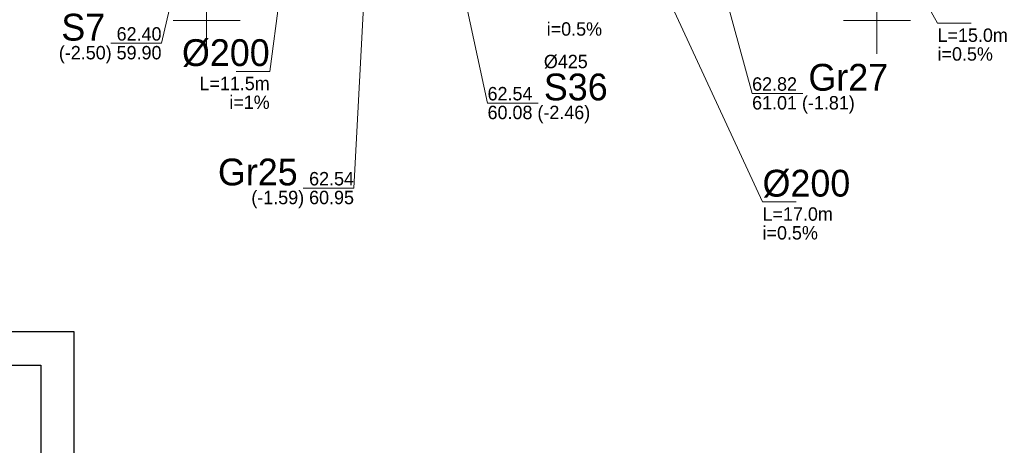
# Model space of a CAD drawing. Header units: metres. Extents: x 6473628 to 6474152, y 5887128 to 5887462.
# Tile 22 of 38: x 6473836 to 6473910, y 5887268 to 5887300. Entities that reach past the tile are written whole.
import ezdxf
from ezdxf.enums import TextEntityAlignment as Align

# ---------------------------------------------------------------- set-up
doc = ezdxf.new("R2010")
doc.units = ezdxf.units.M
doc.header["$MEASUREMENT"] = 0
for name, color, linetype, lineweight in [('M_Ramki do druku', 7, 'CONTINUOUS', 25), ('M_Ramki rysunków', 2, 'CONTINUOUS', 25), ('SJ_19_Opis_Pz_1', 7, 'CONTINUOUS', 20), ('SJ_26_Teksty', 7, 'CONTINUOUS', 20), ('SJ_28_Linie_odn', 7, 'CONTINUOUS', 20)]:
    doc.layers.add(name, color=color, linetype=linetype, lineweight=lineweight)
for name, color, linetype in [('M_Ramki znaczniki', 6, 'CONTINUOUS'), ('SJ_16_Liczby', 7, 'CONTINUOUS'), ('SJ_27_Wymiary', 7, 'CONTINUOUS'), ('Wstawianie ramki sekcyjnej z opisem', 7, 'CONTINUOUS')]:
    doc.layers.add(name, color=color, linetype=linetype)
doc.styles.add('MCAD_TS', font='GENISO.SHX', dxfattribs={"width": 0.8, "oblique": 15})
doc.styles.add('OPISOWY', font='GOTHIC.TTF')

# ---------------------------------------------------------------- blocks, each defined once
blk = doc.blocks.new('Znacznik_narozny_v2')
at = {"layer": 'M_Ramki znaczniki'}
blk.add_lwpolyline([(0, -20), (0, 0), (20, 0)], dxfattribs=at)
blk = doc.blocks.new('*U79')
at = {"layer": 'M_Ramki rysunków', "color": 0, "linetype": 'ByBlock', "lineweight": -2}
blk.add_lwpolyline([(15, 5), (15, 292), (415, 292), (415, 5)], close=True, dxfattribs=at)
at = {"layer": 'M_Ramki znaczniki', "xscale": -1}
blk.add_blockref('Znacznik_narozny_v2', (420, 297), dxfattribs=at)
at = {"layer": 'M_Ramki do druku', "style": 'MCAD_TS', "width": 0.8}
for tag, p in [('KOMENTARZ', (6.54, 30.57)), ('RYSUNEK', (10.28, 30.57)), ('DATA', (14.02, 30.57))]:
    blk.add_attdef(tag, p, '', height=2, rotation=90, dxfattribs=at)

msp = doc.modelspace()

# ---------------------------------------------------------------- linework, layer by layer
at = {"layer": 'SJ_26_Teksty'}
for p, q in [((6473888.761, 5887327.927), (6473904.525, 5887299.799)), ((6473872.916, 5887326.525), (6473891.472, 5887286.459)), ((6473858.615, 5887325.217), (6473854.711, 5887296.198)), ((6473904.525, 5887299.799), (6473907.025, 5887299.799)), ((6473854.711, 5887296.198), (6473852.211, 5887296.198)), ((6473891.472, 5887286.459), (6473893.972, 5887286.459))]:
    msp.add_line(p, q, dxfattribs=at)
at = {"layer": 'SJ_28_Linie_odn'}
for points in [[(6473852.784, 5887324.69), (6473846.642, 5887298.295), (6473842.862, 5887298.295)], [(6473883.542, 5887320.697), (6473890.693, 5887294.558), (6473894.473, 5887294.558)], [(6473866.597, 5887314.021), (6473870.961, 5887293.837), (6473874.741, 5887293.837)], [(6473862.322, 5887312.76), (6473860.998, 5887287.495), (6473857.218, 5887287.495)]]:
    msp.add_lwpolyline(points, dxfattribs=at)
at = {"layer": 'Wstawianie ramki sekcyjnej z opisem', "color": 7, "linetype": 'Continuous', "lineweight": 13, "flags": 128}
for points in [[(6473850, 5887297.5), (6473850, 5887302.5)], [(6473900, 5887297.5), (6473900, 5887302.5)], [(6473847.5, 5887300), (6473852.5, 5887300)], [(6473897.5, 5887300), (6473902.5, 5887300)]]:
    msp.add_lwpolyline(points, dxfattribs=at)

# ---------------------------------------------------------------- block references
at = {"layer": 'M_Ramki do druku', "xscale": 0.5, "yscale": 0.5, "zscale": 0.5}
msp.add_blockref('*U79', (6473630.135, 5887128.281), dxfattribs=at)

# ---------------------------------------------------------------- texts
at = {"layer": 'SJ_16_Liczby', "style": 'OPISOWY'}
for s, p in [('i=0.5%', (6473875.373, 5887298.862)), ('L=15.0m', (6473904.525, 5887298.399)), ('i=0.5%', (6473904.525, 5887296.999)), ('L=17.0m', (6473891.472, 5887285.06)), ('i=0.5%', (6473891.472, 5887283.66))]:
    msp.add_text(s, height=1, dxfattribs=at).set_placement(p)
for s, p in [('L=11.5m', (6473854.711, 5887294.798)), ('i=1%', (6473854.711, 5887293.398))]:
    msp.add_text(s, height=1, dxfattribs=at).set_placement(p, align=Align.RIGHT)
at = {"layer": 'SJ_19_Opis_Pz_1', "style": 'OPISOWY'}
for s, p in [('S7', (6473842.442, 5887298.495)), ('Gr25', (6473856.798, 5887287.695))]:
    msp.add_text(s, height=2, dxfattribs=at).set_placement(p, align=Align.RIGHT)
for s, height, p in [('%%C425', 1, (6473875.161, 5887296.437)), ('Gr27', 2, (6473894.893, 5887294.758)), ('S36', 2, (6473875.161, 5887294.037))]:
    msp.add_text(s, height=height, dxfattribs=at).set_placement(p)
at = {"layer": 'SJ_26_Teksty', "style": 'OPISOWY'}
for s, p in [('62.40', (6473846.642, 5887298.495)), ('(-2.50) 59.90', (6473846.642, 5887297.095)), ('62.54', (6473860.998, 5887287.695)), ('(-1.59) 60.95', (6473860.998, 5887286.295))]:
    msp.add_text(s, height=1, dxfattribs=at).set_placement(p, align=Align.RIGHT)
for s, p in [('62.82', (6473890.693, 5887294.758)), ('62.54', (6473870.961, 5887294.037)), ('61.01 (-1.81)', (6473890.693, 5887293.357)), ('60.08 (-2.46)', (6473870.961, 5887292.637))]:
    msp.add_text(s, height=1, dxfattribs=at).set_placement(p)
at = {"layer": 'SJ_27_Wymiary', "style": 'OPISOWY'}
msp.add_text('%%C200', height=2, dxfattribs=at).set_placement((6473854.711, 5887296.598), align=Align.RIGHT)
msp.add_text('%%C200', height=2, dxfattribs=at).set_placement((6473891.472, 5887286.86))

doc.saveas('drawing.dxf')
